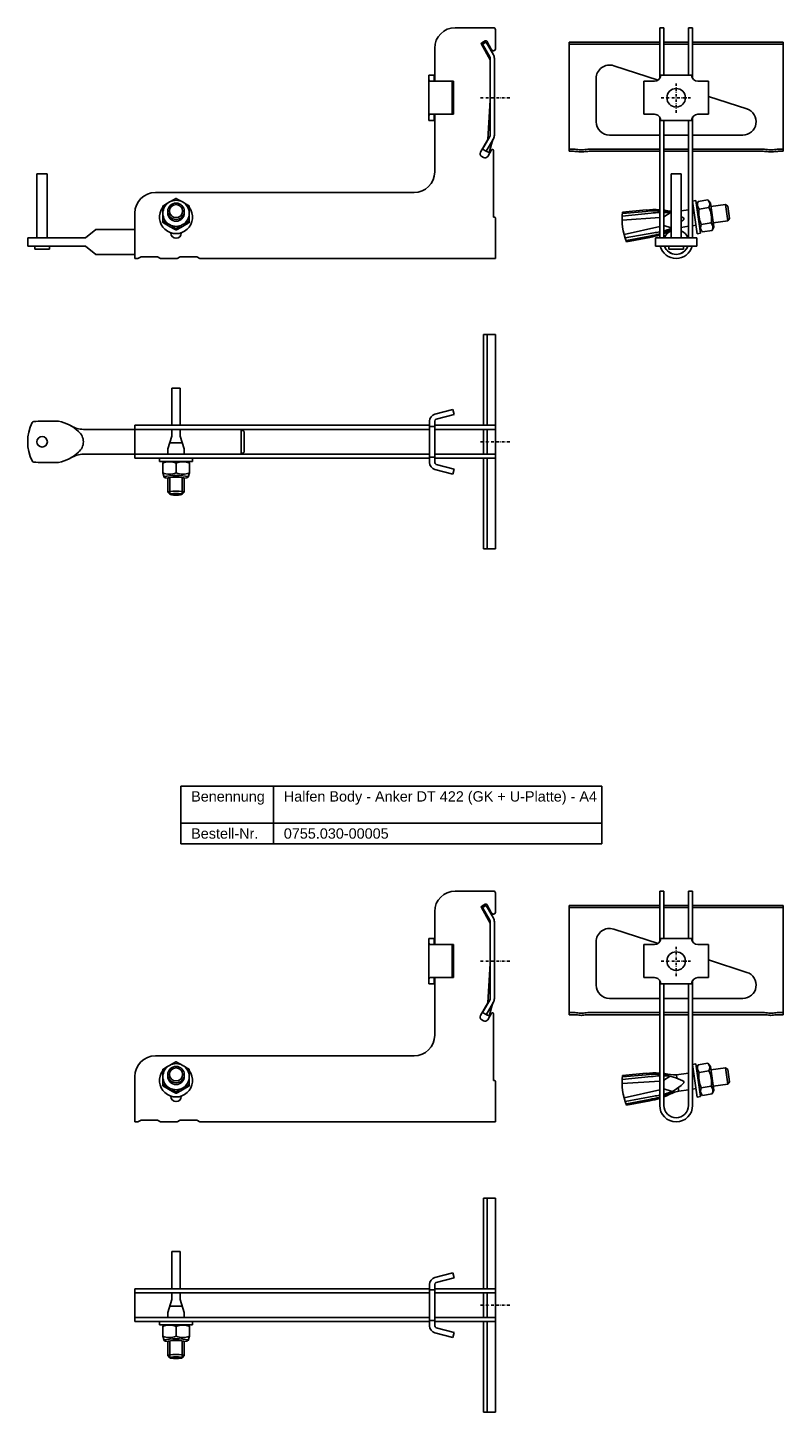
# Model space of a CAD drawing. Header units: millimetres. Extents: x 1273 to 2652, y -1202 to 170.
# Tile 1 of 4: x 1551 to 1917, y -1068 to -396. Entities that reach past the tile are written whole.
import ezdxf

# ---------------------------------------------------------------- set-up
doc = ezdxf.new("R2010")
doc.units = ezdxf.units.MM
doc.header["$LTSCALE"] = 10
doc.linetypes.add('STRICHPUNKT2', pattern=[0.5, 0.25, -0.125, 0, -0.125])
doc.layers.add('HALFEN', color=2, linetype='Continuous')
doc.styles.add('ARIAL50', font='ARIAL.TTF', dxfattribs={"height": 5})

msp = doc.modelspace()

# ---------------------------------------------------------------- linework, layer by layer
at = {"layer": 'HALFEN'}
for p, q in [((1776.71, -395.86), (1758.21, -395.86)), ((1776.71, -395.86), (1758.21, -395.86)), ((1857.39, -420.52), (1857.39, -395.86)), ((1857.39, -395.86), (1859.39, -395.86)), ((1859.39, -418.85), (1859.39, -395.86)), ((1871.39, -418.86), (1871.39, -395.86)), ((1871.39, -395.86), (1873.39, -395.86)), ((1873.39, -420.51), (1873.39, -395.86)), ((1777.71, -400.12), (1777.71, -396.86)), ((1777.71, -406.04), (1777.71, -396.86)), ((1777.71, -400.12), (1777.71, -404.56)), ((1813.39, -455.86), (1813.39, -402.87)), ((1857.39, -402.87), (1813.39, -402.87)), ((1859.39, -402.87), (1871.39, -402.87)), ((1917.39, -402.87), (1873.39, -402.87)), ((1917.39, -455.86), (1917.39, -402.87)), ((1748.21, -405.86), (1748.21, -421.6)), ((1857.39, -403.87), (1813.39, -403.87)), ((1859.39, -403.87), (1871.39, -403.87)), ((1917.39, -403.87), (1873.39, -403.87)), ((1835.08, -414.31), (1856.61, -421.31)), ((1745.38, -418.86), (1745.38, -440.86)), ((1747.88, -418.86), (1745.38, -418.86)), ((1757.38, -421.86), (1746.16, -421.86)), ((1747.88, -418.86), (1747.88, -420.86)), ((1756.73, -421.86), (1756.73, -437.86)), ((1757.38, -421.86), (1757.38, -437.86)), ((1826.57, -441.49), (1826.57, -420.49)), ((1849.68, -421.84), (1849.67, -437.84)), ((1854.89, -421.85), (1849.68, -421.84)), ((1872.89, -418.86), (1857.89, -418.85)), ((1875.89, -421.86), (1881.1, -421.87)), ((1881.1, -421.87), (1881.09, -437.87)), ((1881.1, -429.26), (1899.71, -435.31)), ((1747.88, -440.86), (1745.38, -440.86)), ((1757.38, -437.86), (1746.16, -437.86)), ((1747.88, -438.86), (1747.88, -440.86)), ((1748.21, -438.11), (1748.21, -465.86)), ((1854.88, -437.85), (1849.67, -437.84)), ((1857.39, -497.86), (1857.39, -439.2)), ((1857.88, -440.85), (1872.88, -440.86)), ((1859.39, -497.86), (1859.39, -440.85)), ((1871.39, -497.86), (1871.39, -440.86)), ((1873.39, -497.86), (1873.39, -439.19)), ((1875.88, -437.86), (1881.09, -437.87)), ((1857.39, -447.99), (1833.07, -447.99)), ((1859.39, -447.99), (1871.39, -447.99)), ((1897.7, -447.99), (1873.39, -447.99)), ((1776.71, -487.56), (1776.71, -455.41)), ((1815.64, -454.86), (1813.39, -454.86)), ((1815.64, -455.86), (1813.39, -455.86)), ((1823.13, -454.86), (1857.39, -454.86)), ((1823.13, -455.86), (1857.39, -455.86)), ((1859.39, -454.86), (1871.39, -454.86)), ((1859.39, -455.86), (1871.39, -455.86)), ((1873.39, -454.86), (1907.64, -454.86)), ((1873.39, -455.86), (1907.64, -455.86)), ((1915.13, -454.86), (1917.39, -454.86)), ((1915.13, -455.86), (1917.39, -455.86)), ((1555.21, -466.86), (1555.21, -497.86)), ((1560.21, -466.86), (1555.21, -466.86)), ((1560.21, -497.86), (1560.21, -466.86)), ((1862.89, -466.86), (1862.89, -497.86)), ((1867.89, -466.86), (1862.89, -466.86)), ((1867.89, -497.86), (1867.89, -466.86)), ((1738.21, -475.86), (1612.71, -475.86)), ((1874.97, -479.79), (1873.39, -480.01)), ((1873.39, -480.01), (1875.61, -495.86)), ((1873.92, -483.82), (1873.39, -483.9)), ((1877.2, -495.63), (1874.97, -479.79)), ((1875.25, -481.81), (1876.87, -493.3)), ((1876.01, -480.14), (1875.28, -481.97)), ((1876.01, -480.14), (1880.8, -479.47)), ((1876.54, -483.86), (1881.32, -483.19)), ((1880.8, -479.47), (1882.01, -481.02)), ((1882.01, -481.02), (1883.62, -492.51)), ((1889.32, -481.66), (1882.24, -482.65)), ((1890.43, -489.58), (1889.32, -481.66)), ((1890.45, -482.51), (1889.32, -481.66)), ((1891.28, -488.45), (1890.45, -482.51)), ((1602.71, -507.86), (1602.71, -485.86)), ((1618.7, -485.74), (1618.7, -484.94)), ((1626.71, -485.74), (1626.71, -484.94)), ((1777.41, -487.86), (1777.01, -487.86)), ((1777.71, -507.86), (1777.71, -488.16)), ((1857.39, -488.05), (1839.11, -489.22)), ((1853.22, -485.92), (1839.19, -487.35)), ((1850.78, -484.29), (1839.36, -485.37)), ((1850.84, -484.99), (1839.42, -486.07)), ((1862.44, -485.65), (1859.39, -487.63)), ((1861.42, -485.56), (1862.44, -485.65)), ((1871.39, -484.18), (1867.89, -484.67)), ((1890.43, -489.58), (1883.35, -490.57)), ((1891.28, -488.45), (1890.43, -489.58)), ((1583.71, -493.86), (1578.71, -497.86)), ((1583.71, -493.86), (1602.71, -493.86)), ((1620.21, -495.56), (1620.21, -495.39)), ((1625.21, -495.56), (1625.21, -495.39)), ((1857.39, -492.36), (1840.09, -496.15)), ((1854.56, -495.43), (1840.68, -497.92)), ((1852.52, -496.98), (1841.25, -499.09)), ((1859.39, -491.42), (1859.45, -491.91)), ((1859.45, -491.91), (1859.39, -491.93)), ((1862.89, -492.97), (1859.45, -491.91)), ((1862.54, -493.52), (1862.89, -493.39)), ((1871.39, -492.25), (1867.89, -492.75)), ((1875.03, -491.74), (1873.39, -491.97)), ((1875.61, -495.86), (1877.2, -495.63)), ((1878.1, -495.01), (1876.89, -493.46)), ((1877.58, -491.29), (1882.36, -490.62)), ((1878.1, -495.01), (1882.89, -494.34)), ((1882.89, -494.34), (1883.62, -492.51)), ((1550.71, -497.86), (1578.71, -497.86)), ((1550.71, -497.86), (1550.71, -501.86)), ((1550.71, -501.86), (1578.71, -501.86)), ((1554.21, -501.86), (1554.21, -503.36)), ((1561.21, -503.36), (1554.21, -503.36)), ((1561.21, -503.36), (1561.21, -501.86)), ((1583.71, -505.86), (1578.71, -501.86)), ((1852.64, -497.62), (1841.36, -499.73)), ((1855.39, -497.86), (1875.39, -497.86)), ((1855.39, -501.86), (1855.39, -497.86)), ((1855.39, -501.86), (1875.39, -501.86)), ((1861.89, -501.86), (1861.89, -503.36)), ((1868.89, -503.36), (1861.89, -503.36)), ((1868.89, -503.36), (1868.89, -501.86)), ((1875.39, -501.86), (1875.39, -497.86)), ((1583.71, -505.86), (1602.71, -505.86)), ((1604.21, -507.86), (1602.71, -507.86)), ((1604.21, -507.86), (1605.71, -507.06)), ((1613.71, -507.06), (1605.71, -507.06)), ((1613.71, -507.06), (1615.21, -507.86)), ((1623.21, -507.86), (1615.21, -507.86)), ((1623.21, -507.86), (1624.71, -507.06)), ((1632.71, -507.06), (1624.71, -507.06)), ((1632.71, -507.06), (1634.21, -507.86)), ((1777.71, -507.86), (1634.21, -507.86)), ((1771.97, -588.83), (1771.97, -544.83)), ((1771.97, -544.83), (1777.71, -544.83)), ((1773.71, -588.83), (1773.71, -544.83)), ((1777.71, -588.83), (1777.71, -544.83)), ((1620.71, -570.81), (1624.71, -570.81)), ((1620.71, -588.83), (1620.71, -570.81)), ((1624.71, -588.83), (1624.71, -570.81)), ((1748.3, -583.47), (1757.06, -581.12)), ((1748.95, -585.89), (1757.71, -583.54)), ((1757.71, -583.54), (1757.06, -581.12)), ((1557.71, -586.83), (1565.71, -586.83)), ((1577.72, -590.83), (1602.71, -590.83)), ((1745.71, -588.83), (1602.71, -588.83)), ((1602.71, -588.83), (1602.71, -604.83)), ((1745.71, -590.83), (1602.71, -590.83)), ((1620.71, -594.06), (1620.71, -590.83)), ((1624.71, -594.06), (1624.71, -590.83)), ((1654.31, -590.83), (1654.31, -602.83)), ((1654.31, -590.83), (1655.71, -591.83)), ((1745.71, -586.85), (1745.71, -606.82)), ((1748.21, -589.33), (1745.71, -589.33)), ((1748.21, -586.85), (1748.21, -606.82)), ((1777.71, -588.83), (1748.21, -588.83)), ((1748.21, -588.83), (1748.21, -590.83)), ((1777.71, -590.83), (1748.21, -590.83)), ((1748.21, -590.83), (1748.21, -602.83)), ((1771.97, -602.83), (1771.97, -590.83)), ((1773.71, -602.83), (1773.71, -590.83)), ((1777.71, -588.83), (1777.71, -604.83)), ((1620.71, -594.06), (1618.71, -600.31)), ((1625.75, -597.31), (1619.71, -597.31)), ((1624.71, -594.06), (1626.71, -600.31)), ((1655.71, -591.83), (1655.71, -601.83)), ((1577.72, -602.83), (1602.71, -602.83)), ((1745.71, -602.83), (1602.71, -602.83)), ((1618.71, -602.83), (1618.71, -600.31)), ((1626.71, -602.83), (1626.71, -600.31)), ((1654.31, -602.83), (1655.71, -601.83)), ((1748.21, -604.33), (1745.71, -604.33)), ((1777.71, -602.83), (1748.21, -602.83)), ((1748.21, -602.83), (1748.21, -604.83)), ((1557.71, -606.83), (1565.71, -606.83)), ((1745.71, -604.83), (1602.71, -604.83)), ((1614.71, -604.83), (1630.71, -604.83)), ((1614.71, -604.83), (1614.71, -606.42)), ((1614.71, -606.42), (1630.71, -606.42)), ((1616.91, -606.42), (1616.21, -607.16)), ((1616.21, -607.16), (1616.21, -611.94)), ((1616.91, -606.42), (1628.51, -606.42)), ((1622.71, -611.94), (1622.71, -607.16)), ((1628.51, -606.42), (1629.21, -607.16)), ((1629.21, -607.16), (1629.21, -611.94)), ((1630.71, -604.83), (1630.71, -606.42)), ((1777.71, -604.83), (1748.21, -604.83)), ((1748.3, -610.2), (1757.06, -612.54)), ((1748.95, -607.78), (1757.71, -610.13)), ((1757.71, -610.13), (1757.06, -612.54)), ((1771.97, -648.83), (1771.97, -604.83)), ((1773.71, -648.83), (1773.71, -604.83)), ((1777.71, -648.83), (1777.71, -604.83)), ((1616.21, -611.94), (1616.91, -613.96)), ((1618.71, -621.31), (1618.71, -614.54)), ((1619.71, -622.31), (1619.71, -614.2)), ((1625.71, -622.31), (1625.71, -614.2)), ((1626.71, -621.31), (1626.71, -614.54)), ((1629.21, -611.94), (1628.51, -613.96)), ((1619.71, -622.31), (1618.71, -621.31)), ((1625.71, -622.31), (1626.71, -621.31)), ((1771.97, -648.83), (1777.71, -648.83)), ((1625.03, -763.93), (1829.34, -763.93)), ((1625.03, -791.93), (1625.03, -763.93)), ((1669.99, -791.93), (1669.99, -763.93)), ((1829.34, -791.93), (1829.34, -763.93)), ((1625.03, -781.93), (1829.34, -781.93)), ((1625.03, -791.93), (1829.34, -791.93)), ((1776.71, -814.86), (1758.21, -814.86)), ((1776.71, -814.86), (1758.21, -814.86)), ((1777.71, -819.12), (1777.71, -815.86)), ((1777.71, -825.04), (1777.71, -815.86)), ((1777.71, -819.12), (1777.71, -823.57)), ((1857.39, -839.52), (1857.39, -814.86)), ((1857.39, -814.86), (1859.39, -814.86)), ((1859.39, -837.85), (1859.39, -814.86)), ((1871.39, -837.86), (1871.39, -814.86)), ((1871.39, -814.86), (1873.39, -814.86)), ((1873.39, -839.51), (1873.39, -814.86)), ((1748.21, -824.86), (1748.21, -840.6)), ((1813.39, -874.86), (1813.39, -821.87)), ((1857.39, -821.87), (1813.39, -821.87)), ((1857.39, -822.87), (1813.39, -822.87)), ((1859.39, -821.87), (1871.39, -821.87)), ((1859.39, -822.87), (1871.39, -822.87)), ((1917.39, -821.87), (1873.39, -821.87)), ((1917.39, -822.87), (1873.39, -822.87)), ((1917.39, -874.86), (1917.39, -821.87)), ((1745.38, -837.86), (1745.38, -859.86)), ((1747.88, -837.86), (1745.38, -837.86)), ((1747.88, -837.86), (1747.88, -839.86)), ((1826.57, -860.5), (1826.57, -839.5)), ((1835.08, -833.31), (1856.61, -840.31)), ((1872.89, -837.86), (1857.89, -837.85)), ((1757.38, -840.86), (1746.16, -840.86)), ((1756.73, -840.86), (1756.73, -856.86)), ((1757.38, -840.86), (1757.38, -856.86)), ((1849.68, -840.85), (1849.67, -856.85)), ((1854.89, -840.85), (1849.68, -840.85)), ((1875.89, -840.87), (1881.1, -840.87)), ((1881.1, -840.87), (1881.09, -856.87)), ((1881.1, -848.27), (1899.71, -854.31)), ((1747.88, -859.86), (1745.38, -859.86)), ((1757.38, -856.86), (1746.16, -856.86)), ((1747.88, -857.86), (1747.88, -859.86)), ((1748.21, -857.12), (1748.21, -884.86)), ((1854.88, -856.85), (1849.67, -856.85)), ((1857.39, -918.86), (1857.39, -858.2)), ((1857.88, -859.85), (1872.88, -859.86)), ((1859.39, -918.86), (1859.39, -859.85)), ((1871.39, -918.86), (1871.39, -859.86)), ((1873.39, -918.86), (1873.39, -858.19)), ((1875.88, -856.87), (1881.09, -856.87)), ((1857.39, -867), (1833.07, -867)), ((1859.39, -867), (1871.39, -867)), ((1897.7, -867), (1873.39, -867)), ((1776.71, -906.56), (1776.71, -874.41)), ((1815.64, -873.86), (1813.39, -873.86)), ((1815.64, -874.86), (1813.39, -874.86)), ((1823.13, -873.86), (1857.39, -873.86)), ((1823.13, -874.86), (1857.39, -874.86)), ((1859.39, -873.86), (1871.39, -873.86)), ((1859.39, -874.86), (1871.39, -874.86)), ((1873.39, -873.86), (1907.64, -873.86)), ((1873.39, -874.86), (1907.64, -874.86)), ((1915.13, -873.86), (1917.39, -873.86)), ((1915.13, -874.86), (1917.39, -874.86)), ((1738.21, -894.86), (1612.71, -894.86)), ((1874.97, -898.79), (1873.39, -899.01)), ((1873.39, -899.01), (1875.61, -914.86)), ((1877.2, -914.64), (1874.97, -898.79)), ((1876.01, -899.14), (1875.28, -900.97)), ((1876.01, -899.14), (1880.8, -898.47)), ((1880.8, -898.47), (1882.01, -900.02)), ((1882.01, -900.02), (1883.62, -911.51)), ((1602.71, -926.86), (1602.71, -904.86)), ((1618.7, -904.74), (1618.7, -903.94)), ((1626.71, -904.74), (1626.71, -903.94)), ((1777.41, -906.86), (1777.01, -906.86)), ((1777.71, -926.86), (1777.71, -907.16)), ((1857.39, -907.05), (1839.11, -908.22)), ((1853.22, -904.92), (1839.19, -906.35)), ((1850.78, -903.29), (1839.36, -904.37)), ((1850.84, -903.99), (1839.42, -905.07)), ((1862.44, -904.65), (1859.39, -906.64)), ((1862.44, -904.65), (1859.39, -906.64)), ((1862.44, -904.65), (1859.39, -906.64)), ((1862.44, -904.65), (1859.39, -906.64)), ((1862.44, -904.65), (1859.39, -906.64)), ((1862.44, -904.65), (1859.39, -906.64)), ((1861.42, -904.56), (1862.44, -904.65)), ((1861.42, -904.56), (1862.44, -904.65)), ((1861.42, -904.56), (1862.44, -904.65)), ((1861.42, -904.56), (1862.44, -904.65)), ((1861.42, -904.56), (1862.44, -904.65)), ((1861.42, -904.56), (1862.44, -904.65)), ((1871.39, -903.18), (1865.55, -904)), ((1865.55, -904), (1865.78, -905.6)), ((1865.69, -904.99), (1865.79, -905.7)), ((1873.92, -902.82), (1873.39, -902.9)), ((1875.25, -900.82), (1876.87, -912.3)), ((1876.54, -902.86), (1881.32, -902.19)), ((1889.32, -900.66), (1882.24, -901.65)), ((1890.43, -908.58), (1889.32, -900.66)), ((1890.45, -901.51), (1889.32, -900.66)), ((1891.28, -907.45), (1890.45, -901.51)), ((1857.39, -911.37), (1840.09, -915.15)), ((1859.39, -910.42), (1859.45, -910.91)), ((1859.39, -910.42), (1859.45, -910.91)), ((1859.39, -910.42), (1859.45, -910.91)), ((1859.39, -910.42), (1859.45, -910.91)), ((1859.45, -910.91), (1859.39, -910.93)), ((1859.45, -910.91), (1859.39, -910.93)), ((1859.45, -910.91), (1859.39, -910.93)), ((1859.45, -910.91), (1859.39, -910.93)), ((1862.89, -911.97), (1859.45, -910.91)), ((1862.89, -911.97), (1859.45, -910.91)), ((1862.89, -911.97), (1859.45, -910.91)), ((1862.89, -911.97), (1859.45, -910.91)), ((1862.89, -911.97), (1859.45, -910.91)), ((1863.49, -912.15), (1859.45, -910.91)), ((1862.54, -912.52), (1863.49, -912.15)), ((1862.54, -912.52), (1862.89, -912.39)), ((1862.54, -912.52), (1862.89, -912.39)), ((1862.54, -912.52), (1862.89, -912.39)), ((1862.54, -912.52), (1862.89, -912.39)), ((1862.54, -912.52), (1862.89, -912.39)), ((1866.43, -910.22), (1866.53, -910.93)), ((1866.44, -910.31), (1866.67, -911.92)), ((1871.39, -911.26), (1866.67, -911.92)), ((1875.03, -910.74), (1873.39, -910.98)), ((1878.1, -914.01), (1876.89, -912.46)), ((1877.58, -910.29), (1882.36, -909.62)), ((1878.1, -914.01), (1882.89, -913.34)), ((1882.89, -913.34), (1883.62, -911.51)), ((1890.43, -908.58), (1883.35, -909.57)), ((1891.28, -907.45), (1890.43, -908.58)), ((1620.21, -914.56), (1620.21, -914.39)), ((1625.21, -914.56), (1625.21, -914.39)), ((1854.56, -914.43), (1840.68, -916.92)), ((1852.52, -915.98), (1841.25, -918.09)), ((1852.64, -916.62), (1841.36, -918.73)), ((1875.61, -914.86), (1877.2, -914.64)), ((1604.21, -926.86), (1602.71, -926.86)), ((1604.21, -926.86), (1605.71, -926.06)), ((1613.71, -926.06), (1605.71, -926.06)), ((1613.71, -926.06), (1615.21, -926.86)), ((1623.21, -926.86), (1615.21, -926.86)), ((1623.21, -926.86), (1624.71, -926.06)), ((1632.71, -926.06), (1624.71, -926.06)), ((1632.71, -926.06), (1634.21, -926.86)), ((1777.71, -926.86), (1634.21, -926.86)), ((1771.97, -1007.84), (1771.97, -963.84)), ((1771.97, -963.84), (1777.71, -963.84)), ((1773.71, -1007.84), (1773.71, -963.84)), ((1777.71, -1007.84), (1777.71, -963.84)), ((1620.71, -989.82), (1624.71, -989.82)), ((1620.71, -1007.84), (1620.71, -989.82)), ((1624.71, -1007.84), (1624.71, -989.82)), ((1748.3, -1002.47), (1757.06, -1000.13)), ((1757.71, -1002.54), (1757.06, -1000.13)), ((1745.71, -1007.84), (1602.71, -1007.84)), ((1602.71, -1007.84), (1602.71, -1023.84)), ((1745.71, -1005.85), (1745.71, -1025.82)), ((1748.21, -1005.85), (1748.21, -1025.82)), ((1777.71, -1007.84), (1748.21, -1007.84)), ((1748.21, -1007.84), (1748.21, -1009.84)), ((1748.95, -1004.89), (1757.71, -1002.54)), ((1777.71, -1007.84), (1777.71, -1023.84)), ((1745.71, -1009.84), (1602.71, -1009.84)), ((1620.71, -1013.07), (1618.71, -1019.32)), ((1620.71, -1013.07), (1620.71, -1009.84)), ((1624.71, -1013.07), (1624.71, -1009.84)), ((1624.71, -1013.07), (1626.71, -1019.32)), ((1748.21, -1008.34), (1745.71, -1008.34)), ((1777.71, -1009.84), (1748.21, -1009.84)), ((1748.21, -1009.84), (1748.21, -1021.84)), ((1771.97, -1021.84), (1771.97, -1009.84)), ((1773.71, -1021.84), (1773.71, -1009.84)), ((1618.71, -1021.84), (1618.71, -1019.32)), ((1625.75, -1016.32), (1619.71, -1016.32)), ((1626.71, -1021.84), (1626.71, -1019.32)), ((1745.71, -1021.84), (1602.71, -1021.84)), ((1745.71, -1023.84), (1602.71, -1023.84)), ((1614.71, -1023.84), (1630.71, -1023.84)), ((1614.71, -1023.84), (1614.71, -1025.42)), ((1614.71, -1025.42), (1630.71, -1025.42)), ((1616.91, -1025.42), (1616.21, -1026.16)), ((1616.21, -1026.16), (1616.21, -1030.94)), ((1616.91, -1025.42), (1628.51, -1025.42)), ((1622.71, -1030.94), (1622.71, -1026.16)), ((1628.51, -1025.42), (1629.21, -1026.16)), ((1629.21, -1026.16), (1629.21, -1030.94)), ((1630.71, -1023.84), (1630.71, -1025.42)), ((1748.21, -1023.34), (1745.71, -1023.34)), ((1777.71, -1021.84), (1748.21, -1021.84)), ((1748.21, -1021.84), (1748.21, -1023.84)), ((1777.71, -1023.84), (1748.21, -1023.84)), ((1748.95, -1026.78), (1757.71, -1029.13)), ((1771.97, -1067.84), (1771.97, -1023.84)), ((1773.71, -1067.84), (1773.71, -1023.84)), ((1777.71, -1067.84), (1777.71, -1023.84)), ((1616.21, -1030.94), (1616.91, -1032.96)), ((1618.71, -1040.32), (1618.71, -1033.55)), ((1619.71, -1041.32), (1619.71, -1033.2)), ((1625.71, -1041.32), (1625.71, -1033.2)), ((1626.71, -1040.32), (1626.71, -1033.55)), ((1629.21, -1030.94), (1628.51, -1032.96)), ((1748.3, -1029.2), (1757.06, -1031.55)), ((1757.71, -1029.13), (1757.06, -1031.55)), ((1619.71, -1041.32), (1618.71, -1040.32)), ((1625.71, -1041.32), (1626.71, -1040.32)), ((1771.97, -1067.84), (1777.71, -1067.84))]:
    msp.add_line(p, q, dxfattribs=at)
at = {"layer": 'HALFEN', "extrusion": (0, 1, 0)}
for p, q in [((1771.04, -403.22), (1772.77, -402.22)), ((1773.18, -402.87), (1771.45, -403.87)), ((1776.71, -408.98), (1773.18, -402.87)), ((1773.45, -402.41), (1775.84, -406.54)), ((1775.18, -411.4), (1770.86, -403.91)), ((1771.45, -403.87), (1774.98, -409.98)), ((1775.18, -410.73), (1775.18, -447.99)), ((1777.18, -447.99), (1777.18, -410.73)), ((1774.05, -450.14), (1775.18, -431.02)), ((1770.49, -456.31), (1774.05, -450.14)), ((1774.98, -448.74), (1771.45, -454.86)), ((1773.18, -455.86), (1776.71, -449.74)), ((1774.59, -456.36), (1776.49, -450.12)), ((1771.45, -454.86), (1773.17, -455.85)), ((1773.18, -455.86), (1773.17, -455.85)), ((1773.53, -455.98), (1773.18, -455.86)), ((1774.59, -456.36), (1773.53, -455.98)), ((1775.77, -455.16), (1773.95, -458.31)), ((1771.91, -458.86), (1771.04, -458.36)), ((1616.31, -490.43), (1616.31, -489.69)), ((1629.11, -490.43), (1629.11, -489.69)), ((1622.71, -494.09), (1622.71, -493.36)), ((1775.18, -830.4), (1770.86, -822.91)), ((1771.04, -822.22), (1772.77, -821.22)), ((1773.18, -821.87), (1771.45, -822.87)), ((1771.45, -822.87), (1774.98, -828.99)), ((1776.71, -827.99), (1773.18, -821.87)), ((1773.45, -821.41), (1775.84, -825.54)), ((1775.18, -829.74), (1775.18, -867)), ((1777.18, -867), (1777.18, -829.74)), ((1774.05, -869.14), (1775.18, -850.03)), ((1770.49, -875.31), (1774.05, -869.14)), ((1774.98, -867.75), (1771.45, -873.86)), ((1773.18, -874.86), (1776.71, -868.75)), ((1774.59, -875.36), (1776.49, -869.13)), ((1771.91, -877.86), (1771.04, -877.36)), ((1771.45, -873.86), (1773.17, -874.85)), ((1773.18, -874.86), (1773.17, -874.85)), ((1773.53, -874.98), (1773.18, -874.86)), ((1774.59, -875.36), (1773.53, -874.98)), ((1775.77, -874.16), (1773.95, -877.31)), ((1616.31, -909.43), (1616.31, -908.69)), ((1622.71, -913.09), (1622.71, -912.36)), ((1629.11, -909.43), (1629.11, -908.69))]:
    msp.add_line(p, q, dxfattribs=at)
at = {"layer": 'HALFEN', "color": 1, "linetype": 'STRICHPUNKT2', "ltscale": 0.5}
for p, q in [((1865.39, -437.11), (1865.39, -422.61)), ((1770.46, -429.86), (1784.96, -429.86)), ((1858.14, -429.86), (1872.64, -429.86)), ((1770.46, -596.83), (1784.96, -596.83)), ((1865.39, -856.11), (1865.39, -841.61)), ((1770.46, -848.86), (1784.96, -848.86)), ((1858.14, -848.86), (1872.64, -848.86)), ((1770.46, -1015.84), (1784.96, -1015.84))]:
    msp.add_line(p, q, dxfattribs=at)
at = {"layer": 'HALFEN'}
for centre, radius in [((1865.39, -429.86), 4.5), ((1557.71, -596.83), 2.55), ((1865.39, -848.86), 4.5)]:
    msp.add_circle(centre, radius, dxfattribs=at)
for centre, radius, start, end in [((1758.21, -405.86), 10, 90, 180), ((1776.71, -396.86), 1, 0, 90), ((1773.02, -402.66), 0.5, 30, 120), ((1771.29, -403.66), 0.5, 120, 210), ((1776.71, -406.04), 1, 210, 0), ((1773.68, -410.73), 3.5, 360, 30), ((1773.68, -410.73), 1.5, 0, 30), ((1833.07, -420.49), 6.5, 72, 180), ((1854.89, -418.85), 3, 269.95559, 359.95559), ((1875.89, -418.86), 3, 179.95559, 269.95559), ((1897.7, -441.49), 6.5, 270, 72), ((1833.07, -441.49), 6.5, 180, 270), ((1854.88, -440.85), 3, 359.95559, 89.95559), ((1875.88, -440.86), 3, 89.95559, 179.95559), ((1773.68, -447.99), 1.5, 330, 360), ((1773.68, -447.99), 3.5, 330, 0), ((1771.79, -457.06), 1.5, 150, 240), ((1776.21, -455.41), 0.5, 0, 150), ((1815.64, -470.86), 16, 80.36636, 90), ((1815.64, -470.86), 15, 80.36636, 90), ((1819.39, -448.77), 7.41, 260.36636, 279.63364), ((1819.39, -448.77), 6.41, 260.36636, 279.63364), ((1823.13, -470.86), 16, 90, 99.63364), ((1823.13, -470.86), 15, 90, 99.63364), ((1907.64, -470.86), 16, 80.36636, 90), ((1907.64, -470.86), 15, 80.36636, 90), ((1911.39, -448.77), 7.41, 260.36636, 279.63364), ((1911.39, -448.77), 6.41, 260.36636, 279.63364), ((1915.13, -470.86), 16, 90, 99.63364), ((1915.13, -470.86), 15, 90, 99.63364), ((1772.66, -457.56), 1.5, 240, 330), ((1738.21, -465.86), 10, 270, 0), ((1612.71, -485.86), 10, 90, 180), ((1622.71, -487.79), 8, 143.1301, 36.8699), ((1878.99, -481.62), 3.32, 162.43847, 222.43847), ((1878.35, -481.71), 3.32, 333.56153, 33.56153), ((1870.13, -488.55), 12.4, 350.38303, 25.61697), ((1777.01, -487.56), 0.3, 180, 270), ((1777.41, -488.16), 0.3, 0, 90), ((1865.91, -488.98), 26.8, 172.24397, 203.64347), ((1854.78, -526.44), 42.29, 86.47165, 95.44157), ((1854.95, -515.37), 30.65, 85.43459, 97.65576), ((1859.25, -529.19), 43.69, 92.44132, 97.9226), ((1854.78, -526.44), 42.29, 83.07738, 83.75165), ((1854.95, -515.37), 30.65, 74.98685, 81.67144), ((1859.25, -529.19), 43.69, 87.15167, 89.81779), ((1864.61, -464.48), 20.54, 256.67305, 265.17141), ((1854.95, -515.37), 30.65, 63.44584, 65.02826), ((1848.1, -466.65), 30.65, 310.20847, 312.55416), ((1868.48, -488.52), 0.594, 357.93529, 73.26541), ((1868.51, -488.73), 0.594, 302.73459, 18.06471), ((1888.77, -485.93), 12.4, 170.38303, 205.61697), ((1622.71, -495.56), 2.5, 180, 0), ((1848.1, -466.65), 30.65, 278.34424, 287.63767), ((1844.89, -456.05), 42.29, 280.55843, 287.18811), ((1848.42, -452.17), 43.69, 278.0774, 281.83857), ((1848.1, -466.65), 30.65, 291.60765, 298.84489), ((1848.42, -452.17), 43.69, 284.53264, 288.84833), ((1844.89, -456.05), 42.29, 290.04791, 292.92262), ((1865.39, -499.86), 6, 114.62432, 160.52878), ((1871.42, -512.9), 20.54, 114.55078, 119.32695), ((1865.39, -499.86), 6, 19.47122, 65.37568), ((1880.55, -492.77), 3.32, 153.56153, 213.56153), ((1879.91, -492.86), 3.32, 342.43847, 42.43847), ((1865.39, -499.86), 8, 194.47751, 345.52249), ((1865.39, -499.86), 6, 199.47122, 245.37568), ((1865.39, -499.86), 6, 199.47122, 340.52878), ((1865.39, -499.86), 6, 294.62432, 340.52878), ((1749.21, -586.85), 3.5, 105, 180), ((1571.26, -596.83), 20.55, 153.10667, 206.89333), ((1553.82, -587.99), 1, 95.71948, 153.10667), ((1557.05, -620.21), 33.38, 88.87071, 95.71948), ((1562.25, -605.23), 18.71, 45.68888, 79.34138), ((1578.41, -577.28), 13.57, 240.09537, 267.05052), ((1749.21, -586.85), 1, 105, 180), ((1571.28, -596.83), 6.43, 308.92503, 51.07497), ((1562.25, -588.44), 18.71, 280.65862, 314.31112), ((1578.41, -616.39), 13.57, 92.94948, 119.90463), ((1553.82, -605.68), 1, 206.89333, 264.28052), ((1557.05, -573.46), 33.38, 264.28052, 271.12929), ((1619.46, -615.95), 9.37, 69.70545, 110.29455), ((1625.96, -615.95), 9.37, 69.70545, 110.29455), ((1749.21, -606.82), 3.5, 180, 255), ((1749.21, -606.82), 1, 180, 255), ((1619.46, -603.15), 9.37, 249.70545, 290.29455), ((1625.96, -603.15), 9.37, 249.70545, 290.29455), ((1758.21, -824.86), 10, 90, 180), ((1776.71, -815.86), 1, 0, 90), ((1771.29, -822.66), 0.5, 120, 210), ((1773.02, -821.66), 0.5, 30, 120), ((1776.71, -825.04), 1, 210, 0), ((1773.68, -829.74), 1.5, 0, 30), ((1773.68, -829.74), 3.5, 360, 30), ((1833.07, -839.5), 6.5, 72, 180), ((1854.89, -837.85), 3, 269.95559, 359.95559), ((1875.89, -837.87), 3, 179.95559, 269.95559), ((1854.88, -859.85), 3, 359.95559, 89.95559), ((1875.88, -859.87), 3, 89.95559, 179.95559), ((1897.7, -860.5), 6.5, 270, 72), ((1833.07, -860.5), 6.5, 180, 270), ((1773.68, -867), 1.5, 330, 360), ((1773.68, -867), 3.5, 330, 0), ((1771.79, -876.06), 1.5, 150, 240), ((1772.66, -876.56), 1.5, 240, 330), ((1776.21, -874.41), 0.5, 0, 150), ((1815.64, -889.86), 16, 80.36636, 90), ((1815.64, -889.86), 15, 80.36636, 90), ((1819.39, -867.77), 7.41, 260.36636, 279.63364), ((1819.39, -867.77), 6.41, 260.36636, 279.63364), ((1823.13, -889.86), 16, 90, 99.63364), ((1823.13, -889.86), 15, 90, 99.63364), ((1907.64, -889.86), 16, 80.36636, 90), ((1907.64, -889.86), 15, 80.36636, 90), ((1911.39, -867.77), 7.41, 260.36636, 279.63364), ((1911.39, -867.77), 6.41, 260.36636, 279.63364), ((1915.13, -889.86), 16, 90, 99.63364), ((1915.13, -889.86), 15, 90, 99.63364), ((1738.21, -884.86), 10, 270, 0), ((1612.71, -904.86), 10, 90, 180), ((1878.99, -900.62), 3.32, 162.43847, 222.43847), ((1878.35, -900.71), 3.32, 333.56153, 33.56153), ((1622.71, -906.79), 8, 143.1301, 36.8699), ((1777.01, -906.56), 0.3, 180, 270), ((1777.41, -907.16), 0.3, 0, 90), ((1865.91, -907.98), 26.8, 172.24397, 203.64347), ((1854.78, -945.44), 42.29, 86.47165, 95.44157), ((1854.95, -934.37), 30.65, 85.43459, 97.65576), ((1859.25, -948.19), 43.69, 92.44132, 97.9226), ((1854.78, -945.44), 42.29, 83.07738, 83.75165), ((1854.78, -945.44), 42.29, 83.07738, 83.75165), ((1854.78, -945.44), 42.29, 83.07738, 83.75165), ((1854.78, -945.44), 42.29, 83.07738, 83.75165), ((1854.95, -934.37), 30.65, 63.44584, 81.67144), ((1859.25, -948.19), 43.69, 87.15167, 89.81779), ((1859.25, -948.19), 43.69, 87.15167, 89.81779), ((1859.25, -948.19), 43.69, 87.15167, 89.81779), ((1859.25, -948.19), 43.69, 87.15167, 89.81779), ((1859.25, -948.19), 43.69, 87.15167, 89.81779), ((1859.25, -948.19), 43.69, 87.15167, 89.81779), ((1864.61, -883.48), 20.54, 256.67305, 272.61653), ((1868.48, -907.52), 0.594, 357.93529, 73.26541), ((1868.48, -907.52), 0.594, 357.93529, 73.26541), ((1868.48, -907.52), 0.594, 357.93529, 73.26541), ((1888.77, -904.93), 12.4, 170.38303, 205.61697), ((1870.13, -907.55), 12.4, 350.38303, 25.61697), ((1848.1, -885.65), 30.65, 291.60765, 312.55416), ((1848.42, -871.17), 43.69, 284.53264, 288.84833), ((1848.42, -871.17), 43.69, 284.53264, 288.84833), ((1848.42, -871.17), 43.69, 284.53264, 288.84833), ((1848.42, -871.17), 43.69, 284.53264, 288.84833), ((1848.42, -871.17), 43.69, 284.53264, 288.84833), ((1848.42, -871.17), 43.69, 284.53264, 288.84833), ((1871.42, -931.9), 20.54, 103.38347, 119.32695), ((1868.51, -907.73), 0.594, 302.73459, 18.06471), ((1868.51, -907.73), 0.594, 302.73459, 18.06471), ((1868.51, -907.73), 0.594, 302.73459, 18.06471), ((1880.55, -911.77), 3.32, 153.56153, 213.56153), ((1879.91, -911.86), 3.32, 342.43847, 42.43847), ((1622.71, -914.56), 2.5, 180, 0), ((1848.1, -885.65), 30.65, 278.34424, 287.63767), ((1844.89, -875.05), 42.29, 280.55843, 287.18811), ((1848.42, -871.17), 43.69, 278.0774, 281.83857), ((1865.39, -918.86), 8, 180, 360), ((1844.89, -875.05), 42.29, 290.04791, 292.92262), ((1844.89, -875.05), 42.29, 290.04791, 292.92262), ((1844.89, -875.05), 42.29, 290.04791, 292.92262), ((1844.89, -875.05), 42.29, 290.04791, 292.92262), ((1844.89, -875.05), 42.29, 290.04791, 292.92262), ((1844.89, -875.05), 42.29, 290.04791, 292.92262), ((1865.39, -918.86), 6, 180, 0), ((1749.21, -1005.85), 3.5, 105, 180), ((1749.21, -1005.85), 1, 105, 180), ((1619.46, -1034.95), 9.37, 69.70545, 110.29455), ((1625.96, -1034.95), 9.37, 69.70545, 110.29455), ((1749.21, -1025.82), 3.5, 180, 255), ((1749.21, -1025.82), 1, 180, 255), ((1619.46, -1022.15), 9.37, 249.70545, 290.29455), ((1625.96, -1022.15), 9.37, 249.70545, 290.29455)]:
    msp.add_arc(centre, radius, start, end, dxfattribs=at)
for centre, major_axis, ratio, start_param, end_param in [((1622.71, -485.95), (6.4, 0), 0.992546, 2.094395, 3.141593), ((1622.71, -485.95), (6.4, 0), 0.992546, 1.047198, 2.094395), ((1622.71, -485.95), (-6.4, 0), 0.992546, 3.141593, 4.18879), ((1622.71, -485.95), (6.4, 0), 0.992546, 3.141593, 4.18879), ((1622.71, -485.82), (4, 0), 0.992546, 3.123186, 4.712389), ((1622.71, -485.82), (-4, 0), 0.992546, 1.570796, 3.16), ((1622.71, -485.95), (-6.4, 0), 0.992546, 2.094395, 3.141593), ((1622.71, -485.95), (-6.4, 0), 0.992546, 1.047198, 2.094395), ((1622.71, -613.96), (-5.8, 0), 0.139173, 2.331809, 7.092969), ((1622.71, -614.57), (4, 0), 0.139033, 0.050629, 3.096659), ((1622.71, -621.32), (-4, 0), 0.139173, 3.158116, 6.266662), ((1622.71, -904.95), (6.4, 0), 0.992546, 2.094395, 3.141593), ((1622.71, -904.95), (6.4, 0), 0.992546, 1.047198, 2.094395), ((1622.71, -904.95), (-6.4, 0), 0.992546, 3.141593, 4.18879), ((1622.71, -904.95), (6.4, 0), 0.992546, 3.141593, 4.18879), ((1622.71, -904.82), (4, 0), 0.992546, 3.123186, 4.712389), ((1622.71, -904.82), (-4, 0), 0.992546, 1.570796, 3.16), ((1622.71, -904.95), (-6.4, 0), 0.992546, 2.094395, 3.141593), ((1622.71, -904.95), (-6.4, 0), 0.992546, 1.047198, 2.094395), ((1622.71, -1032.96), (-5.8, 0), 0.139173, 2.331809, 7.092969), ((1622.71, -1033.57), (4, 0), 0.139033, 0.050629, 3.096659), ((1622.71, -1040.33), (-4, 0), 0.139173, 3.158116, 6.266662)]:
    msp.add_ellipse(centre, major_axis=major_axis, ratio=ratio, start_param=start_param, end_param=end_param, dxfattribs=at)
for centre, major_axis, ratio in [((1622.71, -484.94), (4, 0), 0.992546), ((1622.71, -484.84), (3.2, 0), 0.992546), ((1622.71, -622.31), (-3, 0), 0.139173), ((1622.71, -903.94), (4, 0), 0.992546), ((1622.71, -903.84), (3.2, 0), 0.992546), ((1622.71, -1041.32), (-3, 0), 0.139173)]:
    msp.add_ellipse(centre, major_axis=major_axis, ratio=ratio, dxfattribs=at)
for points, knots in [([(1746.16, -421.86), (1746.06, -421.85), (1745.96, -421.84), (1745.79, -421.77), (1745.72, -421.72), (1745.59, -421.58), (1745.54, -421.49), (1745.47, -421.28), (1745.44, -421.17), (1745.4, -420.91), (1745.39, -420.77), (1745.38, -420.47), (1745.38, -420.32), (1745.38, -420.16)], [12.939429, 12.939429, 12.939429, 12.939429, 13.450896, 13.450896, 13.981749, 13.981749, 14.512603, 14.512603, 15.043457, 15.043457, 15.58114, 15.58114, 16.065881, 16.065881, 16.065881, 16.065881]), ([(1747.89, -421.01), (1747.9, -421.07), (1747.91, -421.14), (1747.94, -421.26), (1747.97, -421.33), (1748.04, -421.46), (1748.09, -421.52), (1748.17, -421.57), (1748.19, -421.59), (1748.21, -421.6)], [4.1764157, 4.1764157, 4.1764157, 4.1764157, 4.4061223, 4.4061223, 4.6848401, 4.6848401, 4.9635579, 4.9635579, 5.0545355, 5.0545355, 5.0545355, 5.0545355]), ([(1748.21, -421.6), (1748.25, -421.64), (1748.29, -421.67), (1748.39, -421.73), (1748.46, -421.76), (1748.52, -421.79)], [2.958333, 2.958333, 2.958333, 2.958333, 3.2000176, 3.2000176, 3.5438255, 3.5438255, 3.5438255, 3.5438255]), ([(1748.88, -421.86), (1748.77, -421.86), (1748.65, -421.84), (1748.53, -421.79), (1748.52, -421.79), (1748.52, -421.79)], [0, 0, 0, 0, 0.6724021, 0.6724021, 0.712352, 0.712352, 0.712352, 0.712352]), ([(1746.16, -437.86), (1746.06, -437.86), (1745.96, -437.87), (1745.79, -437.94), (1745.72, -437.99), (1745.59, -438.13), (1745.54, -438.22), (1745.47, -438.43), (1745.44, -438.55), (1745.4, -438.8), (1745.39, -438.94), (1745.38, -439.24), (1745.38, -439.39), (1745.38, -439.55)], [12.939429, 12.939429, 12.939429, 12.939429, 13.450896, 13.450896, 13.981749, 13.981749, 14.512603, 14.512603, 15.043457, 15.043457, 15.58114, 15.58114, 16.065881, 16.065881, 16.065881, 16.065881]), ([(1747.89, -438.7), (1747.9, -438.64), (1747.91, -438.58), (1747.94, -438.45), (1747.97, -438.38), (1748.04, -438.25), (1748.09, -438.2), (1748.17, -438.14), (1748.19, -438.12), (1748.21, -438.11)], [4.1764157, 4.1764157, 4.1764157, 4.1764157, 4.4061223, 4.4061223, 4.6848401, 4.6848401, 4.9635579, 4.9635579, 5.0545355, 5.0545355, 5.0545355, 5.0545355]), ([(1748.21, -438.11), (1748.25, -438.08), (1748.29, -438.04), (1748.39, -437.98), (1748.46, -437.95), (1748.52, -437.92)], [2.958333, 2.958333, 2.958333, 2.958333, 3.2000176, 3.2000176, 3.5438255, 3.5438255, 3.5438255, 3.5438255]), ([(1748.88, -437.86), (1748.77, -437.86), (1748.65, -437.88), (1748.53, -437.92), (1748.52, -437.92), (1748.52, -437.92)], [0, 0, 0, 0, 0.6724021, 0.6724021, 0.712352, 0.712352, 0.712352, 0.712352]), ([(1746.16, -840.86), (1746.06, -840.86), (1745.96, -840.84), (1745.79, -840.77), (1745.72, -840.72), (1745.59, -840.58), (1745.54, -840.49), (1745.47, -840.29), (1745.44, -840.17), (1745.4, -839.91), (1745.39, -839.77), (1745.38, -839.47), (1745.38, -839.32), (1745.38, -839.16)], [12.939429, 12.939429, 12.939429, 12.939429, 13.450896, 13.450896, 13.981749, 13.981749, 14.512603, 14.512603, 15.043457, 15.043457, 15.58114, 15.58114, 16.065881, 16.065881, 16.065881, 16.065881]), ([(1747.89, -840.01), (1747.9, -840.08), (1747.91, -840.14), (1747.94, -840.26), (1747.97, -840.34), (1748.04, -840.46), (1748.09, -840.52), (1748.17, -840.57), (1748.19, -840.59), (1748.21, -840.6)], [4.1764157, 4.1764157, 4.1764157, 4.1764157, 4.4061223, 4.4061223, 4.6848401, 4.6848401, 4.9635579, 4.9635579, 5.0545355, 5.0545355, 5.0545355, 5.0545355]), ([(1748.21, -840.6), (1748.25, -840.64), (1748.29, -840.67), (1748.39, -840.73), (1748.46, -840.77), (1748.52, -840.79)], [2.958333, 2.958333, 2.958333, 2.958333, 3.2000176, 3.2000176, 3.5438255, 3.5438255, 3.5438255, 3.5438255]), ([(1748.88, -840.86), (1748.77, -840.86), (1748.65, -840.84), (1748.53, -840.8), (1748.52, -840.79), (1748.52, -840.79)], [0, 0, 0, 0, 0.6724021, 0.6724021, 0.712352, 0.712352, 0.712352, 0.712352]), ([(1746.16, -856.86), (1746.06, -856.86), (1745.96, -856.87), (1745.79, -856.94), (1745.72, -856.99), (1745.59, -857.13), (1745.54, -857.22), (1745.47, -857.43), (1745.44, -857.55), (1745.4, -857.8), (1745.39, -857.94), (1745.38, -858.24), (1745.38, -858.39), (1745.38, -858.55)], [12.939429, 12.939429, 12.939429, 12.939429, 13.450896, 13.450896, 13.981749, 13.981749, 14.512603, 14.512603, 15.043457, 15.043457, 15.58114, 15.58114, 16.065881, 16.065881, 16.065881, 16.065881]), ([(1747.89, -857.7), (1747.9, -857.64), (1747.91, -857.58), (1747.94, -857.45), (1747.97, -857.38), (1748.04, -857.25), (1748.09, -857.2), (1748.17, -857.14), (1748.19, -857.13), (1748.21, -857.11)], [4.1764157, 4.1764157, 4.1764157, 4.1764157, 4.4061223, 4.4061223, 4.6848401, 4.6848401, 4.9635579, 4.9635579, 5.0545355, 5.0545355, 5.0545355, 5.0545355]), ([(1748.21, -857.11), (1748.25, -857.08), (1748.29, -857.05), (1748.39, -856.98), (1748.46, -856.95), (1748.52, -856.92)], [2.958333, 2.958333, 2.958333, 2.958333, 3.2000176, 3.2000176, 3.5438255, 3.5438255, 3.5438255, 3.5438255]), ([(1748.88, -856.86), (1748.77, -856.86), (1748.65, -856.88), (1748.53, -856.92), (1748.52, -856.92), (1748.52, -856.92)], [0, 0, 0, 0, 0.6724021, 0.6724021, 0.712352, 0.712352, 0.712352, 0.712352])]:
    msp.add_open_spline(points, degree=3, knots=knots, dxfattribs=at)
for points in [[(1747.88, -420.86), (1747.88, -420.91), (1747.88, -420.96), (1747.89, -421.01)], [(1747.88, -438.86), (1747.88, -438.8), (1747.88, -438.75), (1747.89, -438.7)], [(1747.88, -839.86), (1747.88, -839.91), (1747.88, -839.96), (1747.89, -840.01)], [(1747.88, -857.86), (1747.88, -857.8), (1747.88, -857.75), (1747.89, -857.7)]]:
    msp.add_open_spline(points, degree=3, dxfattribs=at)
for points, weights in [([(1616.31, -482.35), (1618.02, -481.3), (1619.51, -480.45)], [1.10687800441, 1.09201433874, 1]), ([(1616.31, -485.95), (1616.31, -484.25), (1616.31, -482.35)], [1, 1.09201433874, 1.10687800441]), ([(1619.51, -480.45), (1620.99, -479.6), (1622.71, -478.69)], [1, 1.09201433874, 1.10687800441]), ([(1622.71, -478.69), (1624.42, -479.6), (1625.91, -480.45)], [1.10687800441, 1.09201433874, 1]), ([(1625.91, -480.45), (1627.39, -481.3), (1629.11, -482.35)], [1, 1.09201433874, 1.10687800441]), ([(1629.11, -482.35), (1629.11, -484.25), (1629.11, -485.95)], [1.10687800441, 1.09201433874, 1]), ([(1616.31, -489.69), (1616.31, -487.65), (1616.31, -485.95)], [1.10687800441, 1.09201433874, 1]), ([(1619.51, -491.45), (1618.02, -490.6), (1616.31, -489.69)], [1, 1.09201433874, 1.10687800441]), ([(1616.31, -490.43), (1618.02, -491.48), (1619.51, -492.33)], [1.10687800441, 1.09201433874, 1]), ([(1629.11, -489.69), (1627.39, -490.6), (1625.91, -491.45)], [1.10687800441, 1.09201433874, 1]), ([(1625.91, -492.33), (1627.39, -491.48), (1629.11, -490.43)], [1, 1.09201433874, 1.10687800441]), ([(1629.11, -485.95), (1629.11, -487.65), (1629.11, -489.69)], [1, 1.09201433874, 1.10687800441]), ([(1622.71, -493.36), (1620.99, -492.3), (1619.51, -491.45)], [1.10687800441, 1.09201433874, 1]), ([(1619.51, -492.33), (1620.99, -493.18), (1622.71, -494.09)], [1, 1.09201433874, 1.10687800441]), ([(1625.91, -491.45), (1624.42, -492.3), (1622.71, -493.36)], [1, 1.09201433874, 1.10687800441]), ([(1622.71, -494.09), (1624.42, -493.18), (1625.91, -492.33)], [1.10687800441, 1.09201433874, 1]), ([(1616.31, -901.35), (1618.02, -900.3), (1619.51, -899.45)], [1.10687800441, 1.09201433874, 1]), ([(1619.51, -899.45), (1620.99, -898.6), (1622.71, -897.69)], [1, 1.09201433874, 1.10687800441]), ([(1622.71, -897.69), (1624.42, -898.6), (1625.91, -899.45)], [1.10687800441, 1.09201433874, 1]), ([(1625.91, -899.45), (1627.39, -900.3), (1629.11, -901.35)], [1, 1.09201433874, 1.10687800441]), ([(1616.31, -904.95), (1616.31, -903.25), (1616.31, -901.35)], [1, 1.09201433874, 1.10687800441]), ([(1616.31, -908.69), (1616.31, -906.65), (1616.31, -904.95)], [1.10687800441, 1.09201433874, 1]), ([(1629.11, -901.35), (1629.11, -903.25), (1629.11, -904.95)], [1.10687800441, 1.09201433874, 1]), ([(1629.11, -904.95), (1629.11, -906.65), (1629.11, -908.69)], [1, 1.09201433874, 1.10687800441]), ([(1619.51, -910.45), (1618.02, -909.6), (1616.31, -908.69)], [1, 1.09201433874, 1.10687800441]), ([(1616.31, -909.43), (1618.02, -910.48), (1619.51, -911.33)], [1.10687800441, 1.09201433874, 1]), ([(1622.71, -912.36), (1620.99, -911.3), (1619.51, -910.45)], [1.10687800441, 1.09201433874, 1]), ([(1619.51, -911.33), (1620.99, -912.18), (1622.71, -913.09)], [1, 1.09201433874, 1.10687800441]), ([(1625.91, -910.45), (1624.42, -911.3), (1622.71, -912.36)], [1, 1.09201433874, 1.10687800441]), ([(1622.71, -913.09), (1624.42, -912.18), (1625.91, -911.33)], [1.10687800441, 1.09201433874, 1]), ([(1629.11, -908.69), (1627.39, -909.6), (1625.91, -910.45)], [1.10687800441, 1.09201433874, 1]), ([(1625.91, -911.33), (1627.39, -910.48), (1629.11, -909.43)], [1, 1.09201433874, 1.10687800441])]:
    msp.add_rational_spline(points, weights, degree=2, dxfattribs=at)

# ---------------------------------------------------------------- texts
at = {"layer": 'HALFEN', "style": 'ARIAL50'}
for s, p in [('Halfen Body - Anker DT 422 (GK + U-Platte) - A4', (1674.99, -771.43)), ('Benennung', (1630.03, -771.43)), ('Bestell-Nr.', (1630.03, -789.43)), ('0755.030-00005', (1674.99, -789.43))]:
    msp.add_text(s, height=5, dxfattribs=at).set_placement(p)

doc.saveas('drawing.dxf')
